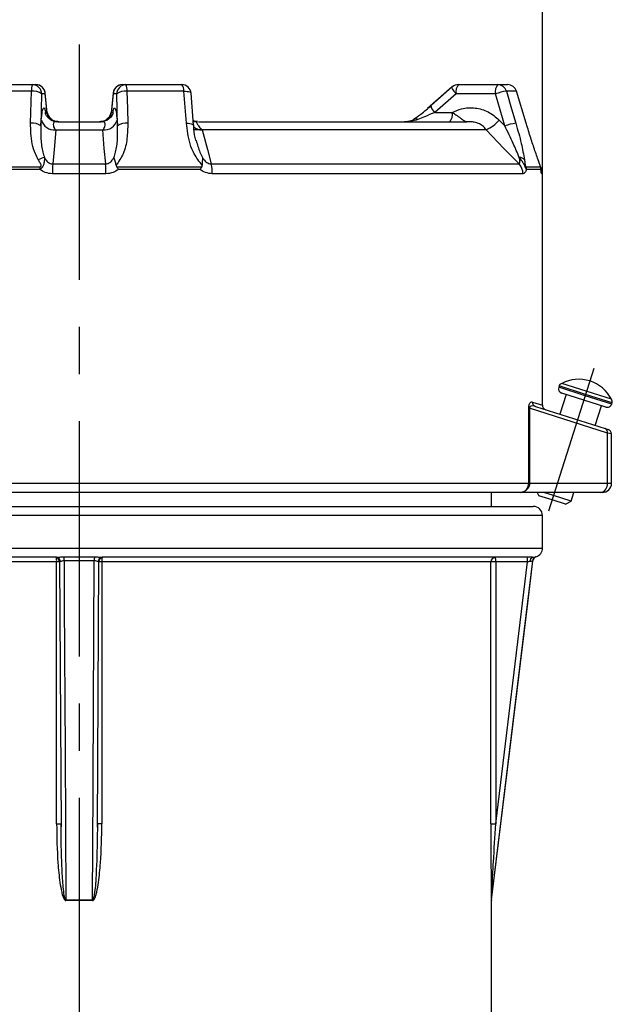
# Model space of a CAD drawing. Header units: millimetres. Extents: x 0 to 420, y 0 to 297.
# Tile 5 of 17: x 99 to 131, y 197 to 250. Entities that reach past the tile are written whole.
import ezdxf

# ---------------------------------------------------------------- set-up
doc = ezdxf.new("R2010")
doc.units = ezdxf.units.MM
doc.linetypes.add('CENTERX2', pattern=[20.32, 12.7, -2.54, 2.54, -2.54])
doc.layers.add('ОСЕВЫЕ', color=7, linetype='Continuous')
doc.styles.add('SLDTEXTSTYLE4', font='TXT', dxfattribs={"width": 0.75})
doc.dimstyles.new('SLDDIMSTYLE0', dxfattribs={"dimtxt": 3.5, "dimasz": 3.556, "dimexe": 0, "dimexo": 0.0625, "dimgap": 0.875, "dimtad": 1, "dimdec": 0, "dimlfac": 2, "dimrnd": 1e-09, "dimzin": 12, "dimdsep": 46, "dimtxsty": 'SLDTEXTSTYLE4', "dimsah": 1, "dimcen": 0.09, "dimadec": 0, "dimazin": 3, "dimtfac": 1, "dimtdec": 0, "dimtofl": 0, "dimtmove": 0, "dimatfit": 3, "dimfxl": 0, "dimfrac": 2, "dimtolj": 1, "dimtzin": 12, "dimarcsym": 0})

# ---------------------------------------------------------------- blocks, each defined once
blk = doc.blocks.new('_D')
at = {"layer": 'ОСЕВЫЕ'}
for p, q in [((57.406, 216.225), (57.406, 253.914)), ((127.406, 241.664), (127.406, 253.914)), ((57.406, 252.914), (127.406, 252.914))]:
    blk.add_line(p, q, dxfattribs=at)
for points in [[(57.406, 252.914), (60.962, 252.533), (60.962, 253.295)], [(127.406, 252.914), (123.85, 253.295), (123.85, 252.533)]]:
    blk.add_solid(points, dxfattribs=at)
at = {"layer": 'ОСЕВЫЕ', "insert": (86.869, 257.426), "char_height": 3.5, "attachment_point": 1, "style": 'SLDTEXTSTYLE4'}
blk.add_mtext('140', dxfattribs=at)

msp = doc.modelspace()

# ---------------------------------------------------------------- linework, layer by layer
at = {"color": 7, "linetype": 'Continuous', "lineweight": 25}
for p, q in [((96.872, 246.475), (99.882, 246.475)), ((99.882, 246.475), (100.073, 246.475)), ((104.739, 246.475), (104.931, 246.475)), ((104.931, 246.475), (107.941, 246.475)), ((122.87, 246.475), (124.993, 246.475)), ((124.993, 246.475), (125.524, 246.475)), ((99.83, 246.121), (96.758, 246.121)), ((99.784, 244.392), (99.83, 246.121)), ((100.38, 245.975), (100.334, 244.246)), ((100.571, 245.975), (100.38, 245.975)), ((100.685, 244.925), (100.571, 246.027)), ((100.675, 244.975), (100.571, 245.975)), ((104.242, 246.027), (104.128, 244.928)), ((104.433, 245.975), (104.241, 245.975)), ((108.054, 246.121), (104.983, 246.121)), ((108.191, 244.392), (108.054, 246.121)), ((108.576, 244.285), (108.439, 246.014)), ((108.556, 244.533), (108.439, 246.014)), ((122.541, 246.352), (121.208, 245.191)), ((122.541, 246.352), (121.394, 245.352)), ((122.74, 245.975), (121.593, 244.975)), ((124.864, 245.975), (122.74, 245.975)), ((125.374, 244.246), (124.864, 245.975)), ((125.999, 246.121), (125.457, 246.121)), ((126.526, 244.392), (125.999, 246.121)), ((126.529, 244.391), (126.002, 246.121)), ((126.529, 244.391), (126.002, 246.121)), ((100.59, 244.975), (100.675, 244.975)), ((104.137, 244.975), (104.222, 244.975)), ((121.593, 244.975), (122.531, 244.975)), ((100.334, 244.246), (100.362, 244.566)), ((101.246, 244.486), (101.166, 244.482)), ((101.248, 244.475), (103.565, 244.475)), ((103.662, 244.487), (103.566, 244.487)), ((103.63, 244.475), (103.72, 244.483)), ((104.451, 244.566), (104.479, 244.246)), ((108.789, 244.489), (108.698, 244.489)), ((108.851, 244.475), (123.333, 244.475)), ((125.065, 244.566), (125.374, 244.246)), ((126.526, 244.392), (126.529, 244.391)), ((101.138, 244.036), (103.674, 244.036)), ((103.75, 244.036), (103.674, 244.036)), ((109.048, 244.036), (108.611, 244.036)), ((124.363, 244.036), (109.048, 244.036)), ((100.276, 241.9), (95.889, 241.9)), ((95.894, 242.046), (100.278, 242.046)), ((100.979, 242.195), (103.834, 242.195)), ((104.429, 242.046), (109.021, 242.046)), ((108.924, 241.9), (104.536, 241.9)), ((109.526, 242.195), (126.142, 242.195)), ((126.521, 242.046), (127.294, 242.046)), ((127.315, 241.9), (126.542, 241.9)), ((103.846, 241.664), (100.966, 241.664)), ((126.352, 241.664), (109.589, 241.664)), ((127.406, 229.176), (127.406, 241.664)), ((128.304, 230.218), (128.281, 230.147)), ((128.385, 230.312), (128.365, 230.319)), ((131.127, 229.506), (128.446, 230.357)), ((128.682, 229.757), (128.345, 228.696)), ((129.635, 229.455), (128.444, 229.833)), ((126.663, 224.975), (126.663, 229.014)), ((126.663, 229.014), (126.709, 229.014)), ((126.709, 229.014), (126.709, 224.975)), ((130.918, 227.68), (126.709, 229.014)), ((127.031, 229.112), (130.797, 227.918)), ((130.827, 229.077), (129.635, 229.455)), ((130.252, 228.091), (130.589, 229.153)), ((131.141, 229.24), (131.163, 229.311)), ((131.172, 229.429), (131.151, 229.435)), ((130.797, 227.918), (130.958, 227.867)), ((130.918, 224.975), (130.918, 227.68)), ((131.133, 224.975), (131.133, 227.629)), ((126.663, 224.975), (126.709, 224.975)), ((126.709, 224.975), (130.918, 224.975)), ((126.216, 224.475), (77.906, 224.475)), ((124.656, 223.725), (124.656, 224.475)), ((130.525, 224.475), (126.216, 224.475)), ((127.12, 224.475), (127.213, 224.296)), ((127.928, 224.069), (127.213, 224.296)), ((128.003, 224.308), (127.476, 224.475)), ((128.956, 224.005), (128.003, 224.308)), ((128.956, 224.005), (129.105, 224.475)), ((130.633, 224.475), (130.525, 224.475)), ((77.906, 223.725), (126.906, 223.725)), ((128.643, 223.843), (127.928, 224.069)), ((128.643, 223.843), (128.956, 224.005)), ((127.406, 221.475), (127.406, 223.225)), ((101.174, 220.975), (80.926, 220.975)), ((101.585, 220.998), (103.227, 220.998)), ((126.875, 220.975), (103.638, 220.975)), ((101.189, 220.725), (83.452, 220.725)), ((101.189, 206.601), (101.189, 220.725)), ((101.35, 220.726), (101.426, 206.43)), ((103.222, 220.79), (101.591, 220.79)), ((103.387, 206.423), (103.463, 220.726)), ((103.624, 220.725), (103.624, 206.601)), ((124.623, 220.725), (103.624, 220.725)), ((124.623, 206.601), (124.623, 220.725)), ((124.883, 220.725), (124.623, 220.725)), ((124.658, 202.49), (126.884, 220.79)), ((126.6, 220.725), (124.883, 220.725)), ((124.883, 220.725), (124.883, 206.601)), ((124.883, 206.601), (126.6, 220.725)), ((101.428, 206.43), (101.425, 206.601)), ((103.388, 206.601), (103.386, 206.423)), ((124.623, 206.601), (124.883, 206.601)), ((101.688, 202.49), (103.124, 202.49)), ((103.124, 202.46), (101.688, 202.46)), ((124.656, 193.212), (124.656, 202.46))]:
    msp.add_line(p, q, dxfattribs=at)
at = {"color": 8, "linetype": 'Continuous', "lineweight": 25}
for p, q in [((100.571, 245.975), (100.571, 246.027)), ((104.242, 246.027), (104.241, 245.975)), ((125.999, 246.121), (126.002, 246.121)), ((100.598, 244.88), (100.59, 244.975)), ((100.675, 244.975), (100.678, 244.924)), ((104.141, 244.926), (104.137, 244.975)), ((104.222, 244.975), (104.214, 244.879)), ((101.084, 244.483), (101.173, 244.475)), ((103.639, 244.475), (103.72, 244.482)), ((127.406, 241.664), (127.365, 241.664)), ((129.711, 229.693), (128.281, 230.147)), ((129.734, 229.765), (128.304, 230.218)), ((131.141, 229.24), (129.711, 229.693)), ((131.163, 229.311), (129.734, 229.765)), ((126.862, 229.351), (127.406, 229.176)), ((131.133, 227.629), (130.918, 227.68)), ((77.406, 224.975), (126.663, 224.975)), ((130.918, 224.975), (131.133, 224.975)), ((127.406, 223.225), (77.406, 223.225)), ((77.406, 221.475), (102.406, 221.475)), ((102.406, 221.475), (127.406, 221.475)), ((127.043, 220.998), (127.057, 220.998)), ((101.351, 220.725), (101.189, 220.725)), ((103.624, 220.725), (103.461, 220.725)), ((126.884, 220.79), (126.87, 220.79)), ((101.189, 206.601), (101.425, 206.601)), ((103.624, 206.601), (103.388, 206.601)), ((124.656, 202.46), (124.645, 202.46)), ((124.646, 202.49), (124.658, 202.49))]:
    msp.add_line(p, q, dxfattribs=at)
at = {"color": 7, "linetype": 'Continuous', "lineweight": 25, "flags": 128}
for points in [[(104.241, 245.975), (104.15, 245.096), (104.137, 244.975)], [(104.479, 244.246), (104.456, 245.101), (104.433, 245.975)], [(104.983, 246.121), (105.008, 245.165), (105.028, 244.392)], [(125.457, 246.121), (125.74, 245.165), (125.968, 244.392)], [(101.08, 244.486), (101.091, 244.483), (101.182, 244.475)], [(120.675, 244.593), (120.638, 244.613), (120.602, 244.627), (120.568, 244.636), (120.537, 244.639), (120.509, 244.636), (120.484, 244.627), (120.464, 244.613), (120.447, 244.593)], [(101.138, 244.036), (101.046, 242.975), (100.979, 242.195)], [(103.834, 242.195), (103.761, 243.035), (103.674, 244.036)], [(109.048, 244.036), (109.324, 242.975), (109.526, 242.195)], [(126.142, 242.195), (125.329, 243.035), (124.363, 244.036)], [(126.745, 220.742), (126.749, 220.788), (126.757, 220.832), (126.77, 220.873), (126.786, 220.908), (126.805, 220.936), (126.827, 220.958), (126.851, 220.971), (126.875, 220.975)], [(101.591, 220.79), (101.593, 220.479), (101.603, 218.493), (101.645, 210.552), (101.688, 202.49)], [(103.124, 202.49), (103.127, 202.986), (103.137, 204.972), (103.18, 212.913), (103.222, 220.79)], [(126.87, 220.79), (126.832, 220.479), (126.591, 218.493), (125.626, 210.552), (124.646, 202.49)]]:
    msp.add_lwpolyline(points, dxfattribs=at)
at = {"color": 8, "linetype": 'Continuous', "lineweight": 25, "flags": 128}
for points in [[(108.054, 246.121), (108.148, 246.119), (108.234, 246.111), (108.308, 246.098), (108.367, 246.079), (108.41, 246.057), (108.434, 246.032), (108.439, 246.014)], [(122.74, 245.975), (122.683, 246.049), (122.632, 246.12), (122.591, 246.186), (122.559, 246.243), (122.54, 246.291), (122.533, 246.327), (122.539, 246.349), (122.541, 246.352)], [(121.593, 244.975), (121.535, 245.049), (121.485, 245.12), (121.443, 245.186), (121.412, 245.243), (121.393, 245.291), (121.386, 245.327), (121.391, 245.349), (121.394, 245.352)], [(108.191, 244.392), (108.285, 244.39), (108.371, 244.382), (108.444, 244.368), (108.504, 244.35), (108.547, 244.328), (108.571, 244.302), (108.576, 244.285)]]:
    msp.add_lwpolyline(points, dxfattribs=at)
at = {"color": 7, "linetype": 'Continuous', "lineweight": 25}
for centre, radius, start, end in [((100.588, 246.191), 0.761, 158.0635, 185.2474), ((99.881, 245.976), 0.499, 359.891, 89.8906), ((100.073, 245.975), 0.5, 5.9106, 90), ((100.072, 245.976), 0.499, 359.891, 89.8906), ((104.74, 245.976), 0.499, 90.1094, 180.109), ((104.739, 245.975), 0.5, 90, 174.0894), ((104.932, 245.976), 0.499, 90.1094, 180.109), ((104.225, 246.191), 0.761, 354.7526, 21.9365), ((107.941, 245.975), 0.5, 4.5228, 90), ((107.633, 246.181), 0.425, 351.9179, 43.7349), ((122.87, 245.975), 0.5, 90, 131.0743), ((123.32, 246.092), 0.592, 139.6093, 191.3691), ((125.444, 246.092), 0.592, 139.6093, 191.3691), ((124.988, 245.987), 0.488, 15.918, 89.4687), ((125.524, 245.975), 0.5, 16.9336, 90), ((125.523, 245.978), 0.497, 16.7716, 89.8941), ((99.941, 245.431), 0.699, 51.1169, 99.129), ((104.872, 245.431), 0.699, 80.871, 128.8831), ((125.931, 242.916), 3.24, 98.4067, 109.2382), ((101.182, 244.975), 0.5, 185.6543, 240.787), ((103.63, 244.975), 0.5, 301.9325, 354.4375), ((121.951, 244.858), 0.592, 319.6093, 11.3691), ((99.895, 243.702), 0.699, 51.1113, 99.1228), ((101.067, 244.764), 0.732, 195.7193, 275.6138), ((103.746, 244.764), 0.732, 264.3862, 344.2807), ((104.918, 243.702), 0.699, 80.8772, 128.8887), ((123.58, 245.801), 1.931, 293.9159, 320.2445), ((126.442, 241.185), 3.242, 98.4118, 109.2355), ((100.764, 241.417), 1.155, 101.7578, 119.6283), ((126.137, 242.135), 0.413, 43.8071, 87.6239), ((105.918, 241.902), 5.642, 178.5288, 180.0128), ((110.733, 241.697), 9.767, 177.0771, 180.1895), ((94.079, 241.697), 9.767, 359.8105, 2.9229), ((107.58, 241.694), 2.01, 359.1524, 14.4218), ((125.585, 241.667), 0.767, 359.8001, 43.481), ((126.025, 241.9), 0.517, 359.9904, 16.421), ((126.814, 241.9), 0.502, 359.9989, 16.931), ((126.656, 241.664), 0.75, 0, 26.2999), ((129.363, 228.597), 1.984, 27.2681, 117.5465), ((128.519, 230.071), 0.25, 162.4073, 252.4073), ((128.542, 230.143), 0.25, 135.1646, 162.4073), ((127.106, 229.345), 0.245, 178.7121, 251.9713), ((127.656, 229.176), 0.25, 176.8767, 252.4073), ((130.903, 229.316), 0.25, 252.4073, 342.4073), ((130.925, 229.387), 0.25, 342.4073, 9.6499), ((130.712, 227.725), 0.211, 347.5238, 66.2212), ((130.883, 227.629), 0.25, 0.6358, 72.4073), ((130.464, 224.927), 0.456, 277.6871, 6.0295), ((130.633, 224.975), 0.5, 270, 0), ((126.906, 223.225), 0.5, 0, 90), ((101.1, 220.725), 0.25, 359.9727, 89.9727), ((101.156, 220.745), 0.231, 359.2901, 85.4832), ((98.643, 220.813), 2.948, 359.5598, 3.6095), ((106.169, 220.813), 2.948, 176.3905, 180.4402), ((103.657, 220.745), 0.231, 94.5168, 180.7099), ((103.712, 220.725), 0.25, 90.0273, 180.0273), ((124.873, 220.725), 0.25, 90.043, 180.0429), ((123.442, 220.787), 1.442, 357.5213, 7.474), ((125.159, 220.787), 1.442, 357.5213, 7.474), ((127.118, 220.76), 0.25, 107.5295, 173.0782), ((127.132, 220.76), 0.25, 107.5108, 173.0657), ((126.906, 221.475), 0.5, 287.5108, 0), ((93.991, 202.46), 7.698, 359.9997, 0.2243), ((110.822, 202.46), 7.698, 179.7757, 180.0003), ((124.895, 202.46), 0.25, 173.0692, 180), ((124.906, 202.46), 0.25, 173.0657, 180)]:
    msp.add_arc(centre, radius, start, end, dxfattribs=at)
at = {"color": 8, "linetype": 'Continuous', "lineweight": 25}
for centre, radius, start, end in [((101.175, 244.975), 0.5, 179.9522, 239.2131), ((103.637, 244.975), 0.5, 303.4575, 0.045), ((100.814, 244.47), 0.17, 46.4347, 90.7787), ((103.998, 244.47), 0.17, 89.2212, 133.5653), ((109.02, 244.696), 0.661, 228.8932, 272.4982), ((126.614, 241.664), 0.751, 359.9991, 19.5422), ((99.393, 220.773), 1.797, 358.4698, 6.0412), ((105.752, 220.76), 2.129, 174.55, 180.9389)]:
    msp.add_arc(centre, radius, start, end, dxfattribs=at)
at = {"color": 7, "linetype": 'Continuous', "lineweight": 25}
for points, knots in [([(100.362, 244.566), (100.379, 244.728), (100.413, 245.051), (100.479, 245.25), (100.54, 245.221), (100.575, 245.048), (100.59, 244.975)], [0, 0, 0, 0, 0.267398, 0.534792, 0.802277, 1, 1, 1, 1]), ([(101.166, 244.482), (101.16, 244.482), (101.07, 244.477), (100.915, 244.546), (100.747, 244.662), (100.647, 244.785), (100.601, 244.872), (100.585, 244.917), (100.585, 244.917), (100.585, 244.917)], [0, 0, 0, 0, 0.015796, 0.258125, 0.45554, 0.624685, 0.763724, 0.892693, 1, 1, 1, 1]), ([(100.675, 244.975), (100.699, 244.895), (100.737, 244.764), (100.877, 244.641), (100.931, 244.593)], [0, 0, 0, 0, 0.610563, 1, 1, 1, 1]), ([(104.229, 244.921), (104.229, 244.921), (104.231, 244.93), (104.224, 244.902), (104.191, 244.83), (104.105, 244.7), (103.939, 244.568), (103.773, 244.485), (103.675, 244.487), (103.662, 244.487)], [0, 0, 0, 0, 0.005396, 0.172631, 0.319337, 0.488372, 0.71593, 0.96284, 1, 1, 1, 1]), ([(103.882, 244.593), (103.932, 244.637), (104.073, 244.76), (104.112, 244.891), (104.137, 244.975)], [0, 0, 0, 0, 0.36018, 1, 1, 1, 1]), ([(104.222, 244.975), (104.237, 245.048), (104.272, 245.221), (104.334, 245.25), (104.399, 245.051), (104.434, 244.728), (104.451, 244.566)], [0, 0, 0, 0, 0.1977226, 0.4652075, 0.7326018, 1, 1, 1, 1]), ([(120.447, 244.593), (120.577, 244.687), (120.899, 244.922), (121.219, 245.195), (121.409, 245.357)], [0, 0, 0, 0, 0.404752, 1, 1, 1, 1]), ([(121.593, 244.975), (121.408, 244.895), (121.106, 244.764), (120.796, 244.641), (120.675, 244.593)], [0, 0, 0, 0, 0.610563, 1, 1, 1, 1]), ([(122.531, 244.975), (122.697, 245.048), (123.089, 245.221), (123.771, 245.25), (124.494, 245.051), (124.875, 244.728), (125.065, 244.566)], [0, 0, 0, 0, 0.197723, 0.465208, 0.732602, 1, 1, 1, 1]), ([(122.531, 244.975), (122.599, 244.933), (122.768, 244.829), (122.933, 244.708), (123.085, 244.594), (123.181, 244.525), (123.268, 244.483), (123.311, 244.475), (123.332, 244.475), (123.333, 244.475)], [0, 0, 0, 0, 0.175103, 0.431361, 0.512015, 0.746543, 0.870332, 0.995955, 1, 1, 1, 1]), ([(100.193, 242.421), (100.14, 242.528), (99.916, 242.971), (99.79, 243.651), (99.786, 244.21), (99.784, 244.392)], [0, 0, 0, 0, 0.176205, 0.731471, 1, 1, 1, 1]), ([(100.931, 244.593), (100.996, 244.556), (101.119, 244.488), (101.247, 244.475), (101.308, 244.475), (101.308, 244.475)], [0, 0, 0, 0, 0.520767, 0.993877, 1, 1, 1, 1]), ([(101.164, 244.475), (101.135, 244.473), (101.056, 244.468), (101.011, 244.404), (101.003, 244.283), (101.03, 244.17), (101.064, 244.122), (101.074, 244.109)], [0, 0, 0, 0, 0.171276, 0.463474, 0.769782, 0.935052, 1, 1, 1, 1]), ([(101.248, 244.475), (101.246, 244.475), (101.219, 244.475), (101.191, 244.475), (101.164, 244.475)], [0, 0, 0, 0, 0.04225, 1, 1, 1, 1]), ([(103.504, 244.475), (103.505, 244.475), (103.565, 244.475), (103.693, 244.488), (103.817, 244.556), (103.882, 244.593)], [0, 0, 0, 0, 0.0061228, 0.4792331, 1, 1, 1, 1]), ([(103.649, 244.475), (103.622, 244.475), (103.594, 244.475), (103.566, 244.475), (103.565, 244.475)], [0, 0, 0, 0, 0.95775, 1, 1, 1, 1]), ([(103.739, 244.109), (103.758, 244.143), (103.811, 244.235), (103.808, 244.368), (103.773, 244.449), (103.716, 244.473), (103.664, 244.475), (103.649, 244.475)], [0, 0, 0, 0, 0.158075, 0.435652, 0.730766, 0.918188, 1, 1, 1, 1]), ([(105.028, 244.392), (105.021, 244.117), (105.007, 243.558), (104.837, 242.762), (104.538, 242.324), (104.4, 242.123)], [0, 0, 0, 0, 0.343745, 0.698632, 1, 1, 1, 1]), ([(109.04, 242.123), (108.886, 242.324), (108.493, 242.841), (108.277, 243.652), (108.212, 244.21), (108.191, 244.392)], [0, 0, 0, 0, 0.3015173, 0.772319, 1, 1, 1, 1]), ([(108.698, 244.489), (108.686, 244.488), (108.631, 244.486), (108.589, 244.513), (108.556, 244.533)], [0, 0, 0, 0, 0.218339, 1, 1, 1, 1]), ([(108.745, 244.475), (108.735, 244.473), (108.707, 244.468), (108.753, 244.404), (108.824, 244.283), (108.898, 244.17), (108.947, 244.122), (108.961, 244.109)], [0, 0, 0, 0, 0.171276, 0.463474, 0.769782, 0.935052, 1, 1, 1, 1]), ([(108.79, 244.475), (108.789, 244.475), (108.774, 244.475), (108.759, 244.475), (108.745, 244.475)], [0, 0, 0, 0, 0.04225, 1, 1, 1, 1]), ([(120.675, 244.593), (120.554, 244.556), (120.324, 244.488), (120.081, 244.475), (119.965, 244.475), (119.964, 244.475)], [0, 0, 0, 0, 0.520767, 0.993877, 1, 1, 1, 1]), ([(119.964, 244.475), (119.965, 244.475), (120.044, 244.475), (120.21, 244.487), (120.365, 244.556), (120.447, 244.593)], [0, 0, 0, 0, 0.006163, 0.480787, 1, 1, 1, 1]), ([(123.455, 244.475), (123.416, 244.475), (123.375, 244.475), (123.335, 244.475), (123.333, 244.475)], [0, 0, 0, 0, 0.95775, 1, 1, 1, 1]), ([(124.313, 244.109), (124.284, 244.143), (124.206, 244.235), (124.002, 244.368), (123.762, 244.449), (123.57, 244.473), (123.481, 244.475), (123.455, 244.475)], [0, 0, 0, 0, 0.158075, 0.435652, 0.730766, 0.918188, 1, 1, 1, 1]), ([(125.968, 244.392), (126.073, 244.023), (126.269, 243.338), (126.382, 242.711), (126.435, 242.421)], [0, 0, 0, 0, 0.538222, 1, 1, 1, 1]), ([(127.171, 242.421), (127.134, 242.528), (127.021, 242.846), (126.826, 243.433), (126.649, 243.99), (126.55, 244.313), (126.526, 244.392)], [0, 0, 0, 0, 0.176028, 0.524978, 0.884768, 1, 1, 1, 1]), ([(100.334, 244.246), (100.331, 244.009), (100.326, 243.532), (100.398, 242.961), (100.5, 242.64), (100.529, 242.548)], [0, 0, 0, 0, 0.4126855, 0.830827, 1, 1, 1, 1]), ([(101.074, 244.109), (101.094, 244.086), (101.116, 244.061), (101.137, 244.037), (101.138, 244.036)], [0, 0, 0, 0, 0.95595, 1, 1, 1, 1]), ([(103.674, 244.036), (103.675, 244.037), (103.697, 244.061), (103.718, 244.086), (103.739, 244.109)], [0, 0, 0, 0, 0.04405, 1, 1, 1, 1]), ([(104.283, 242.548), (104.313, 242.64), (104.414, 242.958), (104.486, 243.528), (104.481, 244.005), (104.479, 244.246)], [0, 0, 0, 0, 0.1691722, 0.5811193, 1, 1, 1, 1]), ([(108.715, 243.451), (108.713, 243.458), (108.645, 243.661), (108.605, 243.943), (108.585, 244.215), (108.581, 244.285)], [0, 0, 0, 0, 0.02656, 0.748211, 1, 1, 1, 1]), ([(108.961, 244.109), (108.989, 244.086), (109.018, 244.061), (109.047, 244.037), (109.048, 244.036)], [0, 0, 0, 0, 0.95595, 1, 1, 1, 1]), ([(124.363, 244.036), (124.362, 244.037), (124.345, 244.061), (124.329, 244.086), (124.313, 244.109)], [0, 0, 0, 0, 0.04405, 1, 1, 1, 1]), ([(126.154, 242.548), (126.048, 242.799), (125.814, 243.354), (125.529, 243.931), (125.374, 244.246)], [0, 0, 0, 0, 0.453413, 1, 1, 1, 1]), ([(100.278, 242.046), (100.28, 242.046), (100.294, 242.047), (100.315, 242.049), (100.338, 242.059), (100.351, 242.071), (100.358, 242.086), (100.36, 242.11), (100.352, 242.139), (100.33, 242.189), (100.276, 242.283), (100.227, 242.365), (100.193, 242.421)], [0, 0, 0, 0, 0.011058, 0.086943, 0.128779, 0.15992, 0.195581, 0.230774, 0.311103, 0.384847, 0.582949, 1, 1, 1, 1]), ([(100.529, 242.548), (100.528, 242.485), (100.528, 242.385), (100.51, 242.257), (100.49, 242.173), (100.47, 242.116), (100.444, 242.064), (100.42, 242.025), (100.389, 241.987), (100.346, 241.945), (100.306, 241.917), (100.279, 241.902), (100.276, 241.9)], [0, 0, 0, 0, 0.299588, 0.471326, 0.548431, 0.651237, 0.706539, 0.76904, 0.823374, 0.888752, 0.987125, 1, 1, 1, 1]), ([(100.529, 242.548), (100.56, 242.494), (100.628, 242.38), (100.755, 242.258), (100.885, 242.2), (100.952, 242.196), (100.979, 242.195)], [0, 0, 0, 0, 0.315322, 0.678774, 0.869092, 1, 1, 1, 1]), ([(103.834, 242.195), (103.871, 242.198), (103.938, 242.204), (104.064, 242.265), (104.185, 242.38), (104.252, 242.494), (104.283, 242.548)], [0, 0, 0, 0, 0.181686, 0.321178, 0.684656, 1, 1, 1, 1]), ([(104.4, 242.123), (104.386, 242.203), (104.356, 242.364), (104.304, 242.49), (104.284, 242.546), (104.283, 242.548)], [0, 0, 0, 0, 0.485593, 0.980268, 1, 1, 1, 1]), ([(109.052, 242.548), (109.052, 242.546), (109.057, 242.489), (109.049, 242.363), (109.043, 242.201), (109.04, 242.123)], [0, 0, 0, 0, 0.019731, 0.523959, 1, 1, 1, 1]), ([(109.052, 242.548), (109.088, 242.494), (109.167, 242.38), (109.304, 242.258), (109.436, 242.2), (109.5, 242.196), (109.526, 242.195)], [0, 0, 0, 0, 0.315322, 0.678774, 0.869092, 1, 1, 1, 1]), ([(126.142, 242.195), (126.152, 242.198), (126.169, 242.204), (126.186, 242.265), (126.182, 242.38), (126.163, 242.494), (126.154, 242.548)], [0, 0, 0, 0, 0.181686, 0.321178, 0.684656, 1, 1, 1, 1]), ([(126.542, 241.9), (126.535, 241.914), (126.525, 241.937), (126.506, 241.976), (126.489, 242.012), (126.471, 242.05), (126.447, 242.098), (126.4, 242.19), (126.308, 242.351), (126.211, 242.474), (126.154, 242.548)], [0, 0, 0, 0, 0.095996, 0.157174, 0.212625, 0.270564, 0.330612, 0.417393, 0.652408, 1, 1, 1, 1]), ([(126.435, 242.421), (126.443, 242.357), (126.456, 242.261), (126.47, 242.154), (126.483, 242.101), (126.49, 242.08), (126.497, 242.066), (126.503, 242.056), (126.512, 242.048), (126.517, 242.047), (126.521, 242.046)], [0, 0, 0, 0, 0.476558, 0.718001, 0.781321, 0.817749, 0.850365, 0.883007, 0.923783, 1, 1, 1, 1]), ([(127.315, 241.969), (127.311, 241.995), (127.303, 242.045), (127.281, 242.114), (127.259, 242.182), (127.224, 242.282), (127.188, 242.381), (127.16, 242.459), (127.154, 242.478)], [0, 0, 0, 0, 0.1411329, 0.2736812, 0.3680454, 0.5205446, 0.8807538, 1, 1, 1, 1]), ([(127.294, 242.046), (127.294, 242.047), (127.296, 242.048), (127.295, 242.055), (127.294, 242.065), (127.29, 242.078), (127.285, 242.096), (127.27, 242.143), (127.247, 242.21), (127.211, 242.309), (127.186, 242.379), (127.171, 242.421)], [0, 0, 0, 0, 0.066203, 0.114958, 0.147346, 0.179724, 0.208749, 0.26263, 0.478189, 0.690035, 1, 1, 1, 1]), ([(100.966, 241.664), (100.832, 241.678), (100.583, 241.703), (100.373, 241.838), (100.276, 241.9)], [0, 0, 0, 0, 0.537362, 1, 1, 1, 1]), ([(104.536, 241.9), (104.439, 241.838), (104.229, 241.703), (103.98, 241.678), (103.846, 241.664)], [0, 0, 0, 0, 0.462638, 1, 1, 1, 1]), ([(104.4, 242.123), (104.404, 242.103), (104.409, 242.075), (104.425, 242.052), (104.429, 242.046)], [0, 0, 0, 0, 0.738649, 1, 1, 1, 1]), ([(104.536, 241.9), (104.535, 241.902), (104.5, 241.951), (104.464, 241.999), (104.429, 242.046)], [0, 0, 0, 0, 0.029984, 1, 1, 1, 1]), ([(109.021, 242.046), (108.99, 241.999), (108.959, 241.951), (108.925, 241.902), (108.924, 241.9)], [0, 0, 0, 0, 0.970016, 1, 1, 1, 1]), ([(109.589, 241.664), (109.461, 241.678), (109.221, 241.703), (109.018, 241.838), (108.924, 241.9)], [0, 0, 0, 0, 0.537362, 1, 1, 1, 1]), ([(109.021, 242.046), (109.026, 242.056), (109.038, 242.079), (109.039, 242.107), (109.04, 242.123)], [0, 0, 0, 0, 0.4046647, 1, 1, 1, 1]), ([(126.542, 241.9), (126.516, 241.838), (126.461, 241.703), (126.39, 241.678), (126.352, 241.664)], [0, 0, 0, 0, 0.4626384, 1, 1, 1, 1]), ([(127.328, 241.876), (127.328, 241.876), (127.329, 241.872), (127.324, 241.899), (127.318, 241.937), (127.314, 241.982), (127.313, 241.993)], [0, 0, 0, 0, 0.041221, 0.369911, 0.849507, 1, 1, 1, 1]), ([(127.315, 241.969), (127.316, 241.958), (127.319, 241.932), (127.317, 241.912), (127.315, 241.9)], [0, 0, 0, 0, 0.417956, 1, 1, 1, 1]), ([(127.365, 241.664), (127.356, 241.678), (127.341, 241.703), (127.323, 241.838), (127.315, 241.9)], [0, 0, 0, 0, 0.537362, 1, 1, 1, 1]), ([(128.446, 230.357), (128.445, 230.356), (128.423, 230.345), (128.404, 230.328), (128.385, 230.312)], [0, 0, 0, 0, 0.012985, 1, 1, 1, 1]), ([(131.151, 229.435), (131.151, 229.436), (131.148, 229.453), (131.141, 229.477), (131.131, 229.499), (131.127, 229.506)], [0, 0, 0, 0, 0.029961, 0.6916, 1, 1, 1, 1]), ([(126.663, 229.014), (126.663, 229.038), (126.664, 229.084), (126.674, 229.156), (126.696, 229.236), (126.745, 229.327), (126.804, 229.361), (126.847, 229.353), (126.862, 229.351)], [0, 0, 0, 0, 0.067244, 0.134241, 0.23448, 0.411902, 0.794759, 1, 1, 1, 1]), ([(127.031, 229.112), (127.004, 229.12), (126.929, 229.141), (126.832, 229.147), (126.754, 229.12), (126.725, 229.09), (126.714, 229.067), (126.71, 229.053), (126.708, 229.034), (126.708, 229.022), (126.709, 229.014)], [0, 0, 0, 0, 0.232791, 0.653782, 0.829552, 0.91275, 0.927295, 0.958152, 0.973033, 1, 1, 1, 1]), ([(126.216, 224.475), (126.218, 224.475), (126.27, 224.475), (126.373, 224.497), (126.489, 224.571), (126.581, 224.677), (126.645, 224.805), (126.663, 224.918), (126.663, 224.974), (126.663, 224.975)], [0, 0, 0, 0, 0.010813, 0.228934, 0.451397, 0.580942, 0.789367, 0.996715, 1, 1, 1, 1]), ([(126.709, 224.975), (126.709, 224.974), (126.709, 224.918), (126.689, 224.805), (126.619, 224.677), (126.518, 224.571), (126.39, 224.497), (126.276, 224.475), (126.218, 224.475), (126.216, 224.475)], [0, 0, 0, 0, 0.003284, 0.210595, 0.419018, 0.54858, 0.771077, 0.98919, 1, 1, 1, 1]), ([(101.174, 220.975), (101.226, 220.975), (101.292, 220.983), (101.433, 220.994), (101.509, 220.998), (101.585, 220.998)], [0, 0, 0, 0, 0.5, 0.5, 1, 1, 1, 1]), ([(103.227, 220.998), (103.304, 220.998), (103.379, 220.994), (103.52, 220.983), (103.586, 220.975), (103.638, 220.975)], [0, 0, 0, 0, 0.5, 0.5, 1, 1, 1, 1]), ([(126.875, 220.975), (126.931, 220.975), (126.971, 220.983), (127.026, 220.994), (127.04, 220.998), (127.043, 220.998)], [0, 0, 0, 0, 0.5, 0.5, 1, 1, 1, 1]), ([(101.591, 220.79), (101.548, 220.79), (101.507, 220.781), (101.438, 220.759), (101.409, 220.746), (101.387, 220.742)], [0, 0, 0, 0, 0.5, 0.5, 1, 1, 1, 1]), ([(103.426, 220.742), (103.404, 220.746), (103.374, 220.759), (103.305, 220.781), (103.264, 220.79), (103.222, 220.79)], [0, 0, 0, 0, 0.5, 0.5, 1, 1, 1, 1]), ([(126.87, 220.79), (126.869, 220.79), (126.855, 220.781), (126.811, 220.759), (126.782, 220.746), (126.745, 220.742)], [0, 0, 0, 0, 0.5, 0.5, 1, 1, 1, 1]), ([(101.189, 206.601), (101.189, 205.896), (101.208, 205.192), (101.283, 204.138), (101.316, 203.786), (101.39, 203.262), (101.419, 203.089), (101.48, 202.831), (101.503, 202.746), (101.549, 202.621), (101.566, 202.58), (101.601, 202.523), (101.613, 202.504), (101.645, 202.473), (101.666, 202.46), (101.688, 202.46)], [0, 0, 0, 0, 0.5, 0.5, 0.75, 0.75, 0.875, 0.875, 0.9375, 0.9375, 0.96875, 0.96875, 0.984375, 0.984375, 1, 1, 1, 1]), ([(103.124, 202.46), (103.147, 202.46), (103.167, 202.473), (103.199, 202.505), (103.212, 202.523), (103.246, 202.581), (103.264, 202.622), (103.31, 202.747), (103.333, 202.832), (103.393, 203.089), (103.422, 203.262), (103.497, 203.786), (103.529, 204.137), (103.604, 205.191), (103.624, 205.896), (103.624, 206.601)], [0, 0, 0, 0, 0.015625, 0.015625, 0.03125, 0.03125, 0.0625, 0.0625, 0.125, 0.125, 0.25, 0.25, 0.5, 0.5, 1, 1, 1, 1]), ([(124.623, 206.601), (124.623, 205.896), (124.624, 205.192), (124.628, 204.138), (124.63, 203.786), (124.633, 203.262), (124.634, 203.089), (124.637, 202.831), (124.638, 202.746), (124.64, 202.621), (124.64, 202.58), (124.642, 202.523), (124.642, 202.504), (124.643, 202.473), (124.644, 202.46), (124.645, 202.46)], [0, 0, 0, 0, 0.5, 0.5, 0.75, 0.75, 0.875, 0.875, 0.9375, 0.9375, 0.96875, 0.96875, 0.984375, 0.984375, 1, 1, 1, 1]), ([(124.646, 202.49), (124.646, 202.49), (124.646, 202.493), (124.646, 202.501), (124.647, 202.505), (124.647, 202.519), (124.648, 202.529), (124.649, 202.559), (124.65, 202.58), (124.653, 202.642), (124.655, 202.685), (124.662, 202.812), (124.667, 202.898), (124.681, 203.155), (124.691, 203.327), (124.72, 203.843), (124.74, 204.187), (124.801, 205.222), (124.842, 205.911), (124.883, 206.601)], [0, 0, 0, 0, 0.003906, 0.003906, 0.007813, 0.007813, 0.015625, 0.015625, 0.03125, 0.03125, 0.0625, 0.0625, 0.125, 0.125, 0.25, 0.25, 0.5, 0.5, 1, 1, 1, 1])]:
    msp.add_open_spline(points, degree=3, knots=knots, dxfattribs=at)
at = {"color": 8, "linetype": 'Continuous', "lineweight": 25}
for points, knots in [([(101.308, 244.475), (101.307, 244.475), (101.257, 244.475), (101.206, 244.481), (101.157, 244.486)], [0, 0, 0, 0, 0.02763, 1, 1, 1, 1]), ([(103.705, 244.49), (103.639, 244.483), (103.572, 244.475), (103.505, 244.475), (103.504, 244.475)], [0, 0, 0, 0, 0.979247, 1, 1, 1, 1]), ([(108.559, 244.498), (108.578, 244.494), (108.651, 244.478), (108.73, 244.475), (108.788, 244.475), (108.79, 244.475)], [0, 0, 0, 0, 0.251401, 0.976647, 1, 1, 1, 1]), ([(108.721, 243.453), (108.778, 243.242), (108.862, 242.934), (109.007, 242.64), (109.052, 242.548)], [0, 0, 0, 0, 0.68587, 1, 1, 1, 1]), ([(101.688, 202.49), (101.686, 202.49), (101.682, 202.491), (101.672, 202.497), (101.658, 202.517), (101.627, 202.595), (101.555, 202.975), (101.523, 203.418), (101.481, 204.096), (101.442, 205.022), (101.433, 205.874), (101.428, 206.43)], [0, 0, 0, 0, 0.001446, 0.003189, 0.008325, 0.019972, 0.066034, 0.299587, 0.355571, 0.579524, 1, 1, 1, 1]), ([(103.386, 206.423), (103.384, 206.152), (103.378, 205.219), (103.323, 203.963), (103.263, 202.934), (103.175, 202.565), (103.152, 202.512), (103.138, 202.496), (103.13, 202.491), (103.126, 202.49), (103.124, 202.49)], [0, 0, 0, 0, 0.20568, 0.706444, 0.953851, 0.98253, 0.992895, 0.996987, 0.99863, 1, 1, 1, 1])]:
    msp.add_open_spline(points, degree=3, knots=knots, dxfattribs=at)
at = {"color": 7, "linetype": 'Continuous', "lineweight": 25}
for points in [[(101.387, 220.742), (101.36, 220.737), (101.348, 220.731), (101.35, 220.725)], [(103.463, 220.725), (103.465, 220.731), (103.452, 220.737), (103.426, 220.742)], [(126.745, 220.742), (126.701, 220.737), (126.651, 220.731), (126.6, 220.725)]]:
    msp.add_open_spline(points, degree=3, dxfattribs=at)
at = {"layer": 'ОСЕВЫЕ', "linetype": 'CENTERX2'}
for p, q in [((102.406, 248.644), (102.406, 94.261)), ((130.177, 231.163), (127.734, 223.458))]:
    msp.add_line(p, q, dxfattribs=at)

# ---------------------------------------------------------------- dimensions: what is measured, and where the dimension line sits
at = {"layer": 'ОСЕВЫЕ'}
dim = msp.add_linear_dim(base=(127.406, 252.914), p1=(57.406, 216.225), p2=(127.406, 241.664), dimstyle='SLDDIMSTYLE0', dxfattribs=at)
dim.commit()
dim.dimension.update_dxf_attribs({"geometry": '_D', "text_midpoint": (90.749, 252.914), "dimtype": 160})

doc.saveas('drawing.dxf')
